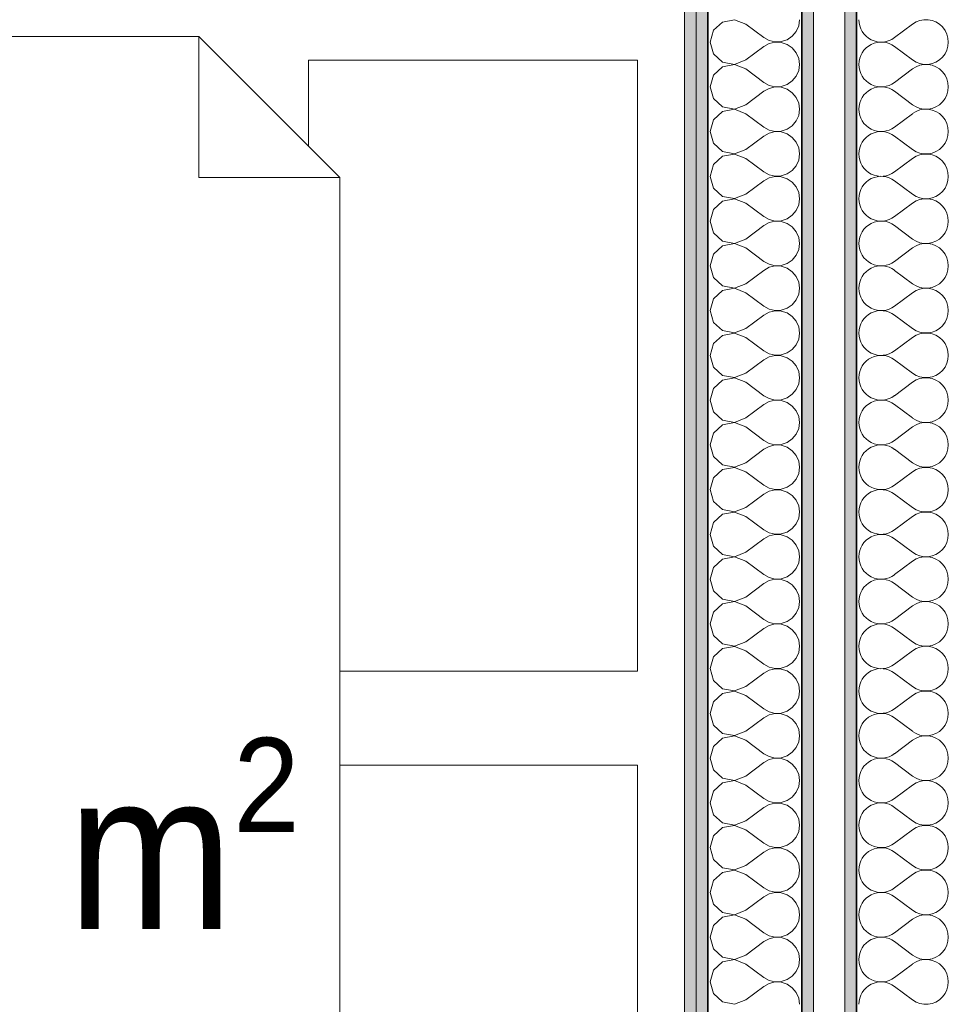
# Model space of a CAD drawing. Header units: metres. Extents: x -7.1 to 26.5, y -14.7 to 18.1.
# Tile 74 of 182: x 15.1 to 16.3, y -2.4 to -1.1. Entities that reach past the tile are written whole.
import ezdxf

# ---------------------------------------------------------------- set-up
doc = ezdxf.new("R2010")
doc.units = ezdxf.units.M
doc.linetypes.add('AUSGEZOGEN', pattern=[0])
for name, color, linetype in [('XR$1$015 Innenwände', 7, 'AUSGEZOGEN'), ('XR$1$015 Innenwände Schichttrennlinien', 7, 'AUSGEZOGEN'), ('XR$1$065 Möbel Einrichtung', 7, 'AUSGEZOGEN'), ('XR$1$080 Raumdefinitionen Kontur', 7, 'AUSGEZOGEN'), ('XR$2$080 Raumdefinitionen Text_1', 7, 'AUSGEZOGEN'), ('XR$3$015 Innenwände Bauteilschraffuren', 7, 'AUSGEZOGEN')]:
    doc.layers.add(name, color=color, linetype=linetype)
doc.styles.add('ARIAL', font='arial.ttf')

# ---------------------------------------------------------------- blocks, each defined once
blk = doc.blocks.new('COMPLEXOBJECT_207')
at = {"layer": 'XR$3$015 Innenwände Bauteilschraffuren', "color": 8, "linetype": 'AUSGEZOGEN', "lineweight": 13, "transparency": 33554687}
for p, q in [((16.2632, -1.1486), (16.2403, -1.1657)), ((16.2632, -1.1943), (16.2403, -1.1771)), ((16.2632, -1.2057), (16.2403, -1.2229)), ((16.2632, -1.2514), (16.2403, -1.2343)), ((16.2632, -1.2629), (16.2403, -1.28)), ((16.2632, -1.3086), (16.2403, -1.2914)), ((16.2632, -1.32), (16.2403, -1.3371)), ((16.2632, -1.3657), (16.2403, -1.3486)), ((16.2632, -1.3771), (16.2403, -1.3943)), ((16.2632, -1.4229), (16.2403, -1.4057)), ((16.2632, -1.4343), (16.2403, -1.4514)), ((16.2632, -1.48), (16.2403, -1.4629)), ((16.2632, -1.4914), (16.2403, -1.5086)), ((16.2632, -1.5371), (16.2403, -1.52)), ((16.2632, -1.5486), (16.2403, -1.5657)), ((16.2632, -1.5943), (16.2403, -1.5771)), ((16.2632, -1.6057), (16.2403, -1.6229)), ((16.2632, -1.6514), (16.2403, -1.6343)), ((16.2632, -1.6629), (16.2403, -1.68)), ((16.2632, -1.7086), (16.2403, -1.6914)), ((16.2632, -1.72), (16.2403, -1.7371)), ((16.2632, -1.7657), (16.2403, -1.7486)), ((16.2632, -1.7771), (16.2403, -1.7943)), ((16.2632, -1.8229), (16.2403, -1.8057)), ((16.2632, -1.8343), (16.2403, -1.8514)), ((16.2632, -1.88), (16.2403, -1.8629)), ((16.2632, -1.8914), (16.2403, -1.9086)), ((16.2632, -1.9371), (16.2403, -1.92)), ((16.2632, -1.9486), (16.2403, -1.9657)), ((16.2632, -1.9943), (16.2403, -1.9771)), ((16.2632, -2.0057), (16.2403, -2.0229)), ((16.2632, -2.0514), (16.2403, -2.0343)), ((16.2632, -2.0629), (16.2403, -2.08)), ((16.2632, -2.1086), (16.2403, -2.0914)), ((16.2632, -2.12), (16.2403, -2.1371)), ((16.2632, -2.1657), (16.2403, -2.1486)), ((16.2632, -2.1771), (16.2403, -2.1943)), ((16.2632, -2.2229), (16.2403, -2.2057)), ((16.2632, -2.2343), (16.2403, -2.2514)), ((16.2632, -2.28), (16.2403, -2.2629)), ((16.2632, -2.2914), (16.2403, -2.3086)), ((16.2632, -2.3371), (16.2403, -2.32)), ((16.2632, -2.3486), (16.2403, -2.3657)), ((16.2632, -2.3943), (16.2403, -2.3771))]:
    blk.add_line(p, q, dxfattribs=at)
for centre, start, end in [((16.2232, -1.1429), 180, 306.8699), ((16.2803, -1.1714), 233.1301, 126.8699), ((16.2232, -1.2), 53.1301, 180), ((16.2232, -1.2), 180, 306.8699), ((16.2803, -1.2286), 233.1301, 126.8699), ((16.2232, -1.2571), 53.1301, 180), ((16.2232, -1.2571), 180, 306.8699), ((16.2803, -1.2857), 233.1301, 126.8699), ((16.2232, -1.3143), 53.1301, 180), ((16.2232, -1.3143), 180, 306.8699), ((16.2803, -1.3429), 233.1301, 126.8699), ((16.2232, -1.3714), 53.1301, 180), ((16.2232, -1.3714), 180, 306.8699), ((16.2803, -1.4), 233.1301, 126.8699), ((16.2232, -1.4286), 53.1301, 180), ((16.2232, -1.4286), 180, 306.8699), ((16.2803, -1.4571), 233.1301, 126.8699), ((16.2232, -1.4857), 53.1301, 180), ((16.2232, -1.4857), 180, 306.8699), ((16.2803, -1.5143), 233.1301, 126.8699), ((16.2232, -1.5429), 53.1301, 180), ((16.2232, -1.5429), 180, 306.8699), ((16.2803, -1.5714), 233.1301, 126.8699), ((16.2232, -1.6), 53.1301, 180), ((16.2232, -1.6), 180, 306.8699), ((16.2803, -1.6286), 233.1301, 126.8699), ((16.2232, -1.6571), 53.1301, 180), ((16.2232, -1.6571), 180, 306.8699), ((16.2803, -1.6857), 233.1301, 126.8699), ((16.2232, -1.7143), 53.1301, 180), ((16.2232, -1.7143), 180, 306.8699), ((16.2803, -1.7429), 233.1301, 126.8699), ((16.2232, -1.7714), 53.1301, 180), ((16.2232, -1.7714), 180, 306.8699), ((16.2803, -1.8), 233.1301, 126.8699), ((16.2232, -1.8286), 53.1301, 180), ((16.2232, -1.8286), 180, 306.8699), ((16.2803, -1.8571), 233.1301, 126.8699), ((16.2232, -1.8857), 53.1301, 180), ((16.2232, -1.8857), 180, 306.8699), ((16.2803, -1.9143), 233.1301, 126.8699), ((16.2232, -1.9429), 53.1301, 180), ((16.2232, -1.9429), 180, 306.8699), ((16.2803, -1.9714), 233.1301, 126.8699), ((16.2232, -2), 53.1301, 180), ((16.2232, -2), 180, 306.8699), ((16.2803, -2.0286), 233.1301, 126.8699), ((16.2232, -2.0571), 53.1301, 180), ((16.2232, -2.0571), 180, 306.8699), ((16.2803, -2.0857), 233.1301, 126.8699), ((16.2232, -2.1143), 53.1301, 180), ((16.2232, -2.1143), 180, 306.8699), ((16.2803, -2.1429), 233.1301, 126.8699), ((16.2232, -2.1714), 53.1301, 180), ((16.2232, -2.1714), 180, 306.8699), ((16.2803, -2.2), 233.1301, 126.8699), ((16.2232, -2.2286), 53.1301, 180), ((16.2232, -2.2286), 180, 306.8699), ((16.2803, -2.2571), 233.1301, 126.8699), ((16.2232, -2.2857), 53.1301, 180), ((16.2232, -2.2857), 180, 306.8699), ((16.2803, -2.3143), 233.1301, 126.8699), ((16.2232, -2.3429), 53.1301, 180), ((16.2232, -2.3429), 180, 306.8699), ((16.2803, -2.3714), 233.1301, 126.8699), ((16.2232, -2.4), 53.1301, 180)]:
    blk.add_arc(centre, 0.0286, start, end, dxfattribs=at)
blk = doc.blocks.new('COMPLEXOBJECT_250')
at = {"layer": 'XR$3$015 Innenwände Bauteilschraffuren', "color": 8, "linetype": 'AUSGEZOGEN', "lineweight": 13, "transparency": 33554687}
for p, q in [((16.0358, -1.143), (16.0204, -1.1459)), ((16.0503, -1.1486), (16.0358, -1.143)), ((16.1178, -1.1507), (16.1189, -1.1429)), ((16.0089, -1.1564), (16.0046, -1.1714)), ((16.0204, -1.1459), (16.0089, -1.1564)), ((16.0503, -1.1486), (16.0732, -1.1657)), ((16.1146, -1.1579), (16.1178, -1.1507)), ((16.0732, -1.1657), (16.0801, -1.1695)), ((16.0956, -1.1709), (16.1031, -1.1684)), ((16.1031, -1.1684), (16.1096, -1.1639)), ((16.1096, -1.1639), (16.1146, -1.1579)), ((16.0046, -1.1714), (16.0089, -1.1864)), ((16.0503, -1.1943), (16.0732, -1.1771)), ((16.0801, -1.1733), (16.0732, -1.1771)), ((16.0801, -1.1695), (16.0878, -1.1713)), ((16.0878, -1.1715), (16.0801, -1.1733)), ((16.0878, -1.1713), (16.0956, -1.1709)), ((16.0956, -1.1719), (16.0878, -1.1715)), ((16.1031, -1.1744), (16.0956, -1.1719)), ((16.1096, -1.1789), (16.1031, -1.1744)), ((16.1146, -1.185), (16.1096, -1.1789)), ((16.0089, -1.1864), (16.0204, -1.197)), ((16.1178, -1.1922), (16.1146, -1.185)), ((16.1189, -1.2), (16.1178, -1.1922)), ((16.0204, -1.203), (16.0089, -1.2136)), ((16.0204, -1.197), (16.0358, -1.1999)), ((16.0358, -1.2001), (16.0204, -1.203)), ((16.0358, -1.1999), (16.0503, -1.1943)), ((16.0503, -1.2057), (16.0358, -1.2001)), ((16.0503, -1.2057), (16.0732, -1.2229)), ((16.1178, -1.2078), (16.1189, -1.2)), ((16.0089, -1.2136), (16.0046, -1.2286)), ((16.1096, -1.2211), (16.1146, -1.215)), ((16.1146, -1.215), (16.1178, -1.2078)), ((16.0046, -1.2286), (16.0089, -1.2436)), ((16.0732, -1.2229), (16.0801, -1.2267)), ((16.0801, -1.2305), (16.0732, -1.2343)), ((16.0801, -1.2267), (16.0878, -1.2285)), ((16.0878, -1.2287), (16.0801, -1.2305)), ((16.0878, -1.2285), (16.0956, -1.2281)), ((16.0956, -1.2291), (16.0878, -1.2287)), ((16.0956, -1.2281), (16.1031, -1.2256)), ((16.1031, -1.2316), (16.0956, -1.2291)), ((16.1031, -1.2256), (16.1096, -1.2211)), ((16.1096, -1.2361), (16.1031, -1.2316)), ((16.0089, -1.2436), (16.0204, -1.2541)), ((16.0503, -1.2514), (16.0732, -1.2343)), ((16.1146, -1.2421), (16.1096, -1.2361)), ((16.1178, -1.2493), (16.1146, -1.2421)), ((16.0204, -1.2541), (16.0358, -1.257)), ((16.0358, -1.257), (16.0503, -1.2514)), ((16.1189, -1.2571), (16.1178, -1.2493)), ((16.0204, -1.2602), (16.0089, -1.2707)), ((16.0358, -1.2573), (16.0204, -1.2602)), ((16.0503, -1.2629), (16.0358, -1.2573)), ((16.0503, -1.2629), (16.0732, -1.28)), ((16.1146, -1.2722), (16.1178, -1.265)), ((16.1178, -1.265), (16.1189, -1.2571)), ((16.0089, -1.2707), (16.0046, -1.2857)), ((16.0732, -1.28), (16.0801, -1.2838)), ((16.1031, -1.2827), (16.1096, -1.2782)), ((16.1096, -1.2782), (16.1146, -1.2722)), ((16.0046, -1.2857), (16.0089, -1.3007)), ((16.0503, -1.3086), (16.0732, -1.2914)), ((16.0801, -1.2876), (16.0732, -1.2914)), ((16.0801, -1.2838), (16.0878, -1.2856)), ((16.0878, -1.2858), (16.0801, -1.2876)), ((16.0878, -1.2856), (16.0956, -1.2852)), ((16.0956, -1.2862), (16.0878, -1.2858)), ((16.0956, -1.2852), (16.1031, -1.2827)), ((16.1031, -1.2887), (16.0956, -1.2862)), ((16.1096, -1.2932), (16.1031, -1.2887)), ((16.1146, -1.2993), (16.1096, -1.2932)), ((16.0089, -1.3007), (16.0204, -1.3113)), ((16.1178, -1.3065), (16.1146, -1.2993)), ((16.1189, -1.3143), (16.1178, -1.3065)), ((16.0204, -1.3173), (16.0089, -1.3278)), ((16.0204, -1.3113), (16.0358, -1.3142)), ((16.0358, -1.3144), (16.0204, -1.3173)), ((16.0358, -1.3142), (16.0503, -1.3086)), ((16.0503, -1.32), (16.0358, -1.3144)), ((16.1178, -1.3221), (16.1189, -1.3143)), ((16.0089, -1.3278), (16.0046, -1.3429)), ((16.0503, -1.32), (16.0732, -1.3371)), ((16.1096, -1.3354), (16.1146, -1.3293)), ((16.1146, -1.3293), (16.1178, -1.3221)), ((16.0046, -1.3429), (16.0089, -1.3579)), ((16.0732, -1.3371), (16.0801, -1.341)), ((16.0801, -1.3448), (16.0732, -1.3486)), ((16.0801, -1.341), (16.0878, -1.3427)), ((16.0878, -1.343), (16.0801, -1.3448)), ((16.0878, -1.3427), (16.0956, -1.3424)), ((16.0956, -1.3434), (16.0878, -1.343)), ((16.0956, -1.3424), (16.1031, -1.3398)), ((16.1031, -1.3459), (16.0956, -1.3434)), ((16.1031, -1.3398), (16.1096, -1.3354)), ((16.0503, -1.3657), (16.0732, -1.3486)), ((16.1096, -1.3503), (16.1031, -1.3459)), ((16.1146, -1.3564), (16.1096, -1.3503)), ((16.1178, -1.3636), (16.1146, -1.3564)), ((16.0089, -1.3579), (16.0204, -1.3684)), ((16.0204, -1.3684), (16.0358, -1.3713)), ((16.0358, -1.3713), (16.0503, -1.3657)), ((16.1189, -1.3714), (16.1178, -1.3636)), ((16.0204, -1.3744), (16.0089, -1.385)), ((16.0358, -1.3715), (16.0204, -1.3744)), ((16.0503, -1.3771), (16.0358, -1.3715)), ((16.0503, -1.3771), (16.0732, -1.3943)), ((16.1146, -1.3864), (16.1178, -1.3792)), ((16.1178, -1.3792), (16.1189, -1.3714)), ((16.0089, -1.385), (16.0046, -1.4)), ((16.0732, -1.3943), (16.0801, -1.3981)), ((16.1031, -1.397), (16.1096, -1.3925)), ((16.1096, -1.3925), (16.1146, -1.3864)), ((16.0046, -1.4), (16.0089, -1.415)), ((16.0503, -1.4229), (16.0732, -1.4057)), ((16.0801, -1.4019), (16.0732, -1.4057)), ((16.0801, -1.3981), (16.0878, -1.3999)), ((16.0878, -1.4001), (16.0801, -1.4019)), ((16.0878, -1.3999), (16.0956, -1.3995)), ((16.0956, -1.4005), (16.0878, -1.4001)), ((16.0956, -1.3995), (16.1031, -1.397)), ((16.1031, -1.403), (16.0956, -1.4005)), ((16.1096, -1.4075), (16.1031, -1.403)), ((16.1146, -1.4136), (16.1096, -1.4075)), ((16.0089, -1.415), (16.0204, -1.4256)), ((16.1178, -1.4208), (16.1146, -1.4136)), ((16.0204, -1.4316), (16.0089, -1.4421)), ((16.0204, -1.4256), (16.0358, -1.4285)), ((16.0358, -1.4287), (16.0204, -1.4316)), ((16.0358, -1.4285), (16.0503, -1.4229)), ((16.0503, -1.4343), (16.0358, -1.4287)), ((16.1189, -1.4286), (16.1178, -1.4208)), ((16.1178, -1.4364), (16.1189, -1.4286)), ((16.0089, -1.4421), (16.0046, -1.4571)), ((16.0503, -1.4343), (16.0732, -1.4514)), ((16.1096, -1.4497), (16.1146, -1.4436)), ((16.1146, -1.4436), (16.1178, -1.4364)), ((16.0046, -1.4571), (16.0089, -1.4722)), ((16.0732, -1.4514), (16.0801, -1.4552)), ((16.0801, -1.4552), (16.0878, -1.457)), ((16.0878, -1.4573), (16.0801, -1.459)), ((16.0878, -1.457), (16.0956, -1.4566)), ((16.0956, -1.4576), (16.0878, -1.4573)), ((16.0956, -1.4566), (16.1031, -1.4541)), ((16.1031, -1.4602), (16.0956, -1.4576)), ((16.1031, -1.4541), (16.1096, -1.4497)), ((16.0503, -1.48), (16.0732, -1.4629)), ((16.0801, -1.459), (16.0732, -1.4629)), ((16.1096, -1.4646), (16.1031, -1.4602)), ((16.1146, -1.4707), (16.1096, -1.4646)), ((16.1178, -1.4779), (16.1146, -1.4707)), ((16.0089, -1.4722), (16.0204, -1.4827)), ((16.0204, -1.4827), (16.0358, -1.4856)), ((16.0358, -1.4856), (16.0503, -1.48)), ((16.1189, -1.4857), (16.1178, -1.4779)), ((16.0204, -1.4887), (16.0089, -1.4993)), ((16.0358, -1.4858), (16.0204, -1.4887)), ((16.0503, -1.4914), (16.0358, -1.4858)), ((16.0503, -1.4914), (16.0732, -1.5086)), ((16.1146, -1.5007), (16.1178, -1.4935)), ((16.1178, -1.4935), (16.1189, -1.4857)), ((16.0089, -1.4993), (16.0046, -1.5143)), ((16.1031, -1.5113), (16.1096, -1.5068)), ((16.1096, -1.5068), (16.1146, -1.5007)), ((16.0046, -1.5143), (16.0089, -1.5293)), ((16.0503, -1.5371), (16.0732, -1.52)), ((16.0732, -1.5086), (16.0801, -1.5124)), ((16.0801, -1.5162), (16.0732, -1.52)), ((16.0801, -1.5124), (16.0878, -1.5142)), ((16.0878, -1.5144), (16.0801, -1.5162)), ((16.0878, -1.5142), (16.0956, -1.5138)), ((16.0956, -1.5148), (16.0878, -1.5144)), ((16.0956, -1.5138), (16.1031, -1.5113)), ((16.1031, -1.5173), (16.0956, -1.5148)), ((16.1096, -1.5218), (16.1031, -1.5173)), ((16.0089, -1.5293), (16.0204, -1.5398)), ((16.1146, -1.5278), (16.1096, -1.5218)), ((16.1178, -1.535), (16.1146, -1.5278)), ((16.0204, -1.5459), (16.0089, -1.5564)), ((16.0204, -1.5398), (16.0358, -1.5427)), ((16.0358, -1.543), (16.0204, -1.5459)), ((16.0358, -1.5427), (16.0503, -1.5371)), ((16.0503, -1.5486), (16.0358, -1.543)), ((16.1189, -1.5429), (16.1178, -1.535)), ((16.1178, -1.5507), (16.1189, -1.5429)), ((16.0089, -1.5564), (16.0046, -1.5714)), ((16.0503, -1.5486), (16.0732, -1.5657)), ((16.1096, -1.5639), (16.1146, -1.5579)), ((16.1146, -1.5579), (16.1178, -1.5507)), ((16.0732, -1.5657), (16.0801, -1.5695)), ((16.0801, -1.5695), (16.0878, -1.5713)), ((16.0878, -1.5713), (16.0956, -1.5709)), ((16.0956, -1.5709), (16.1031, -1.5684)), ((16.1031, -1.5684), (16.1096, -1.5639)), ((16.0046, -1.5714), (16.0089, -1.5864)), ((16.0503, -1.5943), (16.0732, -1.5771)), ((16.0801, -1.5733), (16.0732, -1.5771)), ((16.0878, -1.5715), (16.0801, -1.5733)), ((16.0956, -1.5719), (16.0878, -1.5715)), ((16.1031, -1.5744), (16.0956, -1.5719)), ((16.1096, -1.5789), (16.1031, -1.5744)), ((16.1146, -1.585), (16.1096, -1.5789)), ((16.0089, -1.5864), (16.0204, -1.597)), ((16.0358, -1.5999), (16.0503, -1.5943)), ((16.1178, -1.5922), (16.1146, -1.585)), ((16.1189, -1.6), (16.1178, -1.5922)), ((16.0204, -1.603), (16.0089, -1.6136)), ((16.0204, -1.597), (16.0358, -1.5999)), ((16.0358, -1.6001), (16.0204, -1.603)), ((16.0503, -1.6057), (16.0358, -1.6001)), ((16.0503, -1.6057), (16.0732, -1.6229)), ((16.1146, -1.615), (16.1178, -1.6078)), ((16.1178, -1.6078), (16.1189, -1.6)), ((16.0089, -1.6136), (16.0046, -1.6286)), ((16.1031, -1.6256), (16.1096, -1.6211)), ((16.1096, -1.6211), (16.1146, -1.615)), ((16.0046, -1.6286), (16.0089, -1.6436)), ((16.0732, -1.6229), (16.0801, -1.6267)), ((16.0801, -1.6305), (16.0732, -1.6343)), ((16.0801, -1.6267), (16.0878, -1.6285)), ((16.0878, -1.6287), (16.0801, -1.6305)), ((16.0878, -1.6285), (16.0956, -1.6281)), ((16.0956, -1.6291), (16.0878, -1.6287)), ((16.0956, -1.6281), (16.1031, -1.6256)), ((16.1031, -1.6316), (16.0956, -1.6291)), ((16.1096, -1.6361), (16.1031, -1.6316)), ((16.0089, -1.6436), (16.0204, -1.6541)), ((16.0503, -1.6514), (16.0732, -1.6343)), ((16.1146, -1.6421), (16.1096, -1.6361)), ((16.1178, -1.6493), (16.1146, -1.6421)), ((16.0204, -1.6541), (16.0358, -1.657)), ((16.0358, -1.6573), (16.0204, -1.6602)), ((16.0358, -1.657), (16.0503, -1.6514)), ((16.0503, -1.6629), (16.0358, -1.6573)), ((16.1189, -1.6571), (16.1178, -1.6493)), ((16.1178, -1.665), (16.1189, -1.6571)), ((16.0089, -1.6707), (16.0046, -1.6857)), ((16.0204, -1.6602), (16.0089, -1.6707)), ((16.0503, -1.6629), (16.0732, -1.68)), ((16.1146, -1.6722), (16.1178, -1.665)), ((16.0732, -1.68), (16.0801, -1.6838)), ((16.0801, -1.6838), (16.0878, -1.6856)), ((16.0956, -1.6852), (16.1031, -1.6827)), ((16.1031, -1.6827), (16.1096, -1.6782)), ((16.1096, -1.6782), (16.1146, -1.6722)), ((16.0046, -1.6857), (16.0089, -1.7007)), ((16.0503, -1.7086), (16.0732, -1.6914)), ((16.0801, -1.6876), (16.0732, -1.6914)), ((16.0878, -1.6858), (16.0801, -1.6876)), ((16.0878, -1.6856), (16.0956, -1.6852)), ((16.0956, -1.6862), (16.0878, -1.6858)), ((16.1031, -1.6887), (16.0956, -1.6862)), ((16.1096, -1.6932), (16.1031, -1.6887)), ((16.1146, -1.6993), (16.1096, -1.6932)), ((16.0089, -1.7007), (16.0204, -1.7113)), ((16.0358, -1.7142), (16.0503, -1.7086)), ((16.1178, -1.7065), (16.1146, -1.6993)), ((16.1189, -1.7143), (16.1178, -1.7065)), ((16.0204, -1.7173), (16.0089, -1.7278)), ((16.0204, -1.7113), (16.0358, -1.7142)), ((16.0358, -1.7144), (16.0204, -1.7173)), ((16.0503, -1.72), (16.0358, -1.7144)), ((16.0503, -1.72), (16.0732, -1.7371)), ((16.1146, -1.7293), (16.1178, -1.7221)), ((16.1178, -1.7221), (16.1189, -1.7143)), ((16.0089, -1.7278), (16.0046, -1.7429)), ((16.1096, -1.7354), (16.1146, -1.7293)), ((16.0046, -1.7429), (16.0089, -1.7579)), ((16.0732, -1.7371), (16.0801, -1.741)), ((16.0801, -1.7448), (16.0732, -1.7486)), ((16.0801, -1.741), (16.0878, -1.7427)), ((16.0878, -1.743), (16.0801, -1.7448)), ((16.0878, -1.7427), (16.0956, -1.7424)), ((16.0956, -1.7434), (16.0878, -1.743)), ((16.0956, -1.7424), (16.1031, -1.7398)), ((16.1031, -1.7459), (16.0956, -1.7434)), ((16.1031, -1.7398), (16.1096, -1.7354)), ((16.1096, -1.7503), (16.1031, -1.7459)), ((16.0089, -1.7579), (16.0204, -1.7684)), ((16.0503, -1.7657), (16.0732, -1.7486)), ((16.1146, -1.7564), (16.1096, -1.7503)), ((16.1178, -1.7636), (16.1146, -1.7564)), ((16.0204, -1.7684), (16.0358, -1.7713)), ((16.0358, -1.7715), (16.0204, -1.7744)), ((16.0358, -1.7713), (16.0503, -1.7657)), ((16.0503, -1.7771), (16.0358, -1.7715)), ((16.1189, -1.7714), (16.1178, -1.7636)), ((16.1178, -1.7792), (16.1189, -1.7714)), ((16.0089, -1.785), (16.0046, -1.8)), ((16.0204, -1.7744), (16.0089, -1.785)), ((16.0503, -1.7771), (16.0732, -1.7943)), ((16.1146, -1.7864), (16.1178, -1.7792)), ((16.0732, -1.7943), (16.0801, -1.7981)), ((16.0956, -1.7995), (16.1031, -1.797)), ((16.1031, -1.797), (16.1096, -1.7925)), ((16.1096, -1.7925), (16.1146, -1.7864)), ((16.0046, -1.8), (16.0089, -1.815)), ((16.0503, -1.8229), (16.0732, -1.8057)), ((16.0801, -1.8019), (16.0732, -1.8057)), ((16.0801, -1.7981), (16.0878, -1.7999)), ((16.0878, -1.8001), (16.0801, -1.8019)), ((16.0878, -1.7999), (16.0956, -1.7995)), ((16.0956, -1.8005), (16.0878, -1.8001)), ((16.1031, -1.803), (16.0956, -1.8005)), ((16.1096, -1.8075), (16.1031, -1.803)), ((16.1146, -1.8136), (16.1096, -1.8075)), ((16.0089, -1.815), (16.0204, -1.8256)), ((16.1178, -1.8208), (16.1146, -1.8136)), ((16.1189, -1.8286), (16.1178, -1.8208)), ((16.0204, -1.8316), (16.0089, -1.8421)), ((16.0204, -1.8256), (16.0358, -1.8285)), ((16.0358, -1.8287), (16.0204, -1.8316)), ((16.0358, -1.8285), (16.0503, -1.8229)), ((16.0503, -1.8343), (16.0358, -1.8287)), ((16.0503, -1.8343), (16.0732, -1.8514)), ((16.1178, -1.8364), (16.1189, -1.8286)), ((16.0089, -1.8421), (16.0046, -1.8571)), ((16.1096, -1.8497), (16.1146, -1.8436)), ((16.1146, -1.8436), (16.1178, -1.8364)), ((16.0046, -1.8571), (16.0089, -1.8722)), ((16.0732, -1.8514), (16.0801, -1.8552)), ((16.0801, -1.859), (16.0732, -1.8629)), ((16.0801, -1.8552), (16.0878, -1.857)), ((16.0878, -1.8573), (16.0801, -1.859)), ((16.0878, -1.857), (16.0956, -1.8566)), ((16.0956, -1.8576), (16.0878, -1.8573)), ((16.0956, -1.8566), (16.1031, -1.8541)), ((16.1031, -1.8602), (16.0956, -1.8576)), ((16.1031, -1.8541), (16.1096, -1.8497)), ((16.1096, -1.8646), (16.1031, -1.8602)), ((16.0089, -1.8722), (16.0204, -1.8827)), ((16.0503, -1.88), (16.0732, -1.8629)), ((16.1146, -1.8707), (16.1096, -1.8646)), ((16.1178, -1.8779), (16.1146, -1.8707)), ((16.0204, -1.8827), (16.0358, -1.8856)), ((16.0358, -1.8856), (16.0503, -1.88)), ((16.1189, -1.8857), (16.1178, -1.8779)), ((16.0204, -1.8887), (16.0089, -1.8993)), ((16.0358, -1.8858), (16.0204, -1.8887)), ((16.0503, -1.8914), (16.0358, -1.8858)), ((16.0503, -1.8914), (16.0732, -1.9086)), ((16.1146, -1.9007), (16.1178, -1.8935)), ((16.1178, -1.8935), (16.1189, -1.8857)), ((16.0089, -1.8993), (16.0046, -1.9143)), ((16.0732, -1.9086), (16.0801, -1.9124)), ((16.1031, -1.9113), (16.1096, -1.9068)), ((16.1096, -1.9068), (16.1146, -1.9007)), ((16.0046, -1.9143), (16.0089, -1.9293)), ((16.0503, -1.9371), (16.0732, -1.92)), ((16.0801, -1.9162), (16.0732, -1.92)), ((16.0801, -1.9124), (16.0878, -1.9142)), ((16.0878, -1.9144), (16.0801, -1.9162)), ((16.0878, -1.9142), (16.0956, -1.9138)), ((16.0956, -1.9148), (16.0878, -1.9144)), ((16.0956, -1.9138), (16.1031, -1.9113)), ((16.1031, -1.9173), (16.0956, -1.9148)), ((16.1096, -1.9218), (16.1031, -1.9173)), ((16.1146, -1.9278), (16.1096, -1.9218)), ((16.0089, -1.9293), (16.0204, -1.9398)), ((16.1178, -1.935), (16.1146, -1.9278)), ((16.1189, -1.9429), (16.1178, -1.935)), ((16.0204, -1.9459), (16.0089, -1.9564)), ((16.0204, -1.9398), (16.0358, -1.9427)), ((16.0358, -1.943), (16.0204, -1.9459)), ((16.0358, -1.9427), (16.0503, -1.9371)), ((16.0503, -1.9486), (16.0358, -1.943)), ((16.1178, -1.9507), (16.1189, -1.9429)), ((16.0089, -1.9564), (16.0046, -1.9714)), ((16.0503, -1.9486), (16.0732, -1.9657)), ((16.1096, -1.9639), (16.1146, -1.9579)), ((16.1146, -1.9579), (16.1178, -1.9507)), ((16.0046, -1.9714), (16.0089, -1.9864)), ((16.0732, -1.9657), (16.0801, -1.9695)), ((16.0801, -1.9733), (16.0732, -1.9771)), ((16.0801, -1.9695), (16.0878, -1.9713)), ((16.0878, -1.9715), (16.0801, -1.9733)), ((16.0878, -1.9713), (16.0956, -1.9709)), ((16.0956, -1.9719), (16.0878, -1.9715)), ((16.0956, -1.9709), (16.1031, -1.9684)), ((16.1031, -1.9744), (16.0956, -1.9719)), ((16.1031, -1.9684), (16.1096, -1.9639)), ((16.0503, -1.9943), (16.0732, -1.9771)), ((16.1096, -1.9789), (16.1031, -1.9744)), ((16.1146, -1.985), (16.1096, -1.9789)), ((16.1178, -1.9922), (16.1146, -1.985)), ((16.0089, -1.9864), (16.0204, -1.997)), ((16.0204, -1.997), (16.0358, -1.9999)), ((16.0358, -1.9999), (16.0503, -1.9943)), ((16.1189, -2), (16.1178, -1.9922)), ((16.0204, -2.003), (16.0089, -2.0136)), ((16.0358, -2.0001), (16.0204, -2.003)), ((16.0503, -2.0057), (16.0358, -2.0001)), ((16.0503, -2.0057), (16.0732, -2.0229)), ((16.1146, -2.015), (16.1178, -2.0078)), ((16.1178, -2.0078), (16.1189, -2)), ((16.0089, -2.0136), (16.0046, -2.0286)), ((16.0732, -2.0229), (16.0801, -2.0267)), ((16.1031, -2.0256), (16.1096, -2.0211)), ((16.1096, -2.0211), (16.1146, -2.015)), ((16.0046, -2.0286), (16.0089, -2.0436)), ((16.0503, -2.0514), (16.0732, -2.0343)), ((16.0801, -2.0305), (16.0732, -2.0343)), ((16.0801, -2.0267), (16.0878, -2.0285)), ((16.0878, -2.0287), (16.0801, -2.0305)), ((16.0878, -2.0285), (16.0956, -2.0281)), ((16.0956, -2.0291), (16.0878, -2.0287)), ((16.0956, -2.0281), (16.1031, -2.0256)), ((16.1031, -2.0316), (16.0956, -2.0291)), ((16.1096, -2.0361), (16.1031, -2.0316)), ((16.1146, -2.0421), (16.1096, -2.0361)), ((16.0089, -2.0436), (16.0204, -2.0541)), ((16.1178, -2.0493), (16.1146, -2.0421)), ((16.0204, -2.0602), (16.0089, -2.0707)), ((16.0204, -2.0541), (16.0358, -2.057)), ((16.0358, -2.0573), (16.0204, -2.0602)), ((16.0358, -2.057), (16.0503, -2.0514)), ((16.0503, -2.0629), (16.0358, -2.0573)), ((16.1189, -2.0571), (16.1178, -2.0493)), ((16.1178, -2.065), (16.1189, -2.0571)), ((16.0089, -2.0707), (16.0046, -2.0857)), ((16.0503, -2.0629), (16.0732, -2.08)), ((16.1096, -2.0782), (16.1146, -2.0722)), ((16.1146, -2.0722), (16.1178, -2.065)), ((16.0046, -2.0857), (16.0089, -2.1007)), ((16.0732, -2.08), (16.0801, -2.0838)), ((16.0801, -2.0838), (16.0878, -2.0856)), ((16.0878, -2.0858), (16.0801, -2.0876)), ((16.0878, -2.0856), (16.0956, -2.0852)), ((16.0956, -2.0862), (16.0878, -2.0858)), ((16.0956, -2.0852), (16.1031, -2.0827)), ((16.1031, -2.0887), (16.0956, -2.0862)), ((16.1031, -2.0827), (16.1096, -2.0782)), ((16.0503, -2.1086), (16.0732, -2.0914)), ((16.0801, -2.0876), (16.0732, -2.0914)), ((16.1096, -2.0932), (16.1031, -2.0887)), ((16.1146, -2.0993), (16.1096, -2.0932)), ((16.1178, -2.1065), (16.1146, -2.0993)), ((16.0089, -2.1007), (16.0204, -2.1113)), ((16.0204, -2.1113), (16.0358, -2.1142)), ((16.0358, -2.1142), (16.0503, -2.1086)), ((16.1189, -2.1143), (16.1178, -2.1065)), ((16.0204, -2.1173), (16.0089, -2.1278)), ((16.0358, -2.1144), (16.0204, -2.1173)), ((16.0503, -2.12), (16.0358, -2.1144)), ((16.0503, -2.12), (16.0732, -2.1371)), ((16.1146, -2.1293), (16.1178, -2.1221)), ((16.1178, -2.1221), (16.1189, -2.1143)), ((16.0089, -2.1278), (16.0046, -2.1429)), ((16.1031, -2.1398), (16.1096, -2.1354)), ((16.1096, -2.1354), (16.1146, -2.1293)), ((16.0046, -2.1429), (16.0089, -2.1579)), ((16.0503, -2.1657), (16.0732, -2.1486)), ((16.0732, -2.1371), (16.0801, -2.141)), ((16.0801, -2.1448), (16.0732, -2.1486)), ((16.0801, -2.141), (16.0878, -2.1427)), ((16.0878, -2.143), (16.0801, -2.1448)), ((16.0878, -2.1427), (16.0956, -2.1424)), ((16.0956, -2.1434), (16.0878, -2.143)), ((16.0956, -2.1424), (16.1031, -2.1398)), ((16.1031, -2.1459), (16.0956, -2.1434)), ((16.1096, -2.1503), (16.1031, -2.1459)), ((16.0089, -2.1579), (16.0204, -2.1684)), ((16.1146, -2.1564), (16.1096, -2.1503)), ((16.1178, -2.1636), (16.1146, -2.1564)), ((16.0204, -2.1744), (16.0089, -2.185)), ((16.0204, -2.1684), (16.0358, -2.1713)), ((16.0358, -2.1715), (16.0204, -2.1744)), ((16.0358, -2.1713), (16.0503, -2.1657)), ((16.0503, -2.1771), (16.0358, -2.1715)), ((16.1189, -2.1714), (16.1178, -2.1636)), ((16.1178, -2.1792), (16.1189, -2.1714)), ((16.0089, -2.185), (16.0046, -2.2)), ((16.0503, -2.1771), (16.0732, -2.1943)), ((16.1096, -2.1925), (16.1146, -2.1864)), ((16.1146, -2.1864), (16.1178, -2.1792)), ((16.0732, -2.1943), (16.0801, -2.1981)), ((16.0801, -2.1981), (16.0878, -2.1999)), ((16.0878, -2.1999), (16.0956, -2.1995)), ((16.0956, -2.1995), (16.1031, -2.197)), ((16.1031, -2.197), (16.1096, -2.1925)), ((16.0046, -2.2), (16.0089, -2.215)), ((16.0503, -2.2229), (16.0732, -2.2057)), ((16.0801, -2.2019), (16.0732, -2.2057)), ((16.0878, -2.2001), (16.0801, -2.2019)), ((16.0956, -2.2005), (16.0878, -2.2001)), ((16.1031, -2.203), (16.0956, -2.2005)), ((16.1096, -2.2075), (16.1031, -2.203)), ((16.1146, -2.2136), (16.1096, -2.2075)), ((16.0089, -2.215), (16.0204, -2.2256)), ((16.0358, -2.2285), (16.0503, -2.2229)), ((16.1178, -2.2208), (16.1146, -2.2136)), ((16.1189, -2.2286), (16.1178, -2.2208)), ((16.0204, -2.2316), (16.0089, -2.2421)), ((16.0204, -2.2256), (16.0358, -2.2285)), ((16.0358, -2.2287), (16.0204, -2.2316)), ((16.0503, -2.2343), (16.0358, -2.2287)), ((16.0503, -2.2343), (16.0732, -2.2514)), ((16.1146, -2.2436), (16.1178, -2.2364)), ((16.1178, -2.2364), (16.1189, -2.2286)), ((16.0089, -2.2421), (16.0046, -2.2571)), ((16.1031, -2.2541), (16.1096, -2.2497)), ((16.1096, -2.2497), (16.1146, -2.2436)), ((16.0046, -2.2571), (16.0089, -2.2722)), ((16.0732, -2.2514), (16.0801, -2.2552)), ((16.0801, -2.259), (16.0732, -2.2629)), ((16.0801, -2.2552), (16.0878, -2.257)), ((16.0878, -2.2573), (16.0801, -2.259)), ((16.0878, -2.257), (16.0956, -2.2566)), ((16.0956, -2.2576), (16.0878, -2.2573)), ((16.0956, -2.2566), (16.1031, -2.2541)), ((16.1031, -2.2602), (16.0956, -2.2576)), ((16.1096, -2.2646), (16.1031, -2.2602)), ((16.0089, -2.2722), (16.0204, -2.2827)), ((16.0503, -2.28), (16.0732, -2.2629)), ((16.1146, -2.2707), (16.1096, -2.2646)), ((16.1178, -2.2779), (16.1146, -2.2707)), ((16.0204, -2.2827), (16.0358, -2.2856)), ((16.0358, -2.2858), (16.0204, -2.2887)), ((16.0358, -2.2856), (16.0503, -2.28)), ((16.0503, -2.2914), (16.0358, -2.2858)), ((16.1189, -2.2857), (16.1178, -2.2779)), ((16.1178, -2.2935), (16.1189, -2.2857)), ((16.0089, -2.2993), (16.0046, -2.3143)), ((16.0204, -2.2887), (16.0089, -2.2993)), ((16.0503, -2.2914), (16.0732, -2.3086)), ((16.1146, -2.3007), (16.1178, -2.2935)), ((16.0732, -2.3086), (16.0801, -2.3124)), ((16.0801, -2.3124), (16.0878, -2.3142)), ((16.0956, -2.3138), (16.1031, -2.3113)), ((16.1031, -2.3113), (16.1096, -2.3068)), ((16.1096, -2.3068), (16.1146, -2.3007)), ((16.0046, -2.3143), (16.0089, -2.3293)), ((16.0503, -2.3371), (16.0732, -2.32)), ((16.0801, -2.3162), (16.0732, -2.32)), ((16.0878, -2.3144), (16.0801, -2.3162)), ((16.0878, -2.3142), (16.0956, -2.3138)), ((16.0956, -2.3148), (16.0878, -2.3144)), ((16.1031, -2.3173), (16.0956, -2.3148)), ((16.1096, -2.3218), (16.1031, -2.3173)), ((16.1146, -2.3278), (16.1096, -2.3218)), ((16.0089, -2.3293), (16.0204, -2.3398)), ((16.0358, -2.3427), (16.0503, -2.3371)), ((16.1178, -2.335), (16.1146, -2.3278)), ((16.1189, -2.3429), (16.1178, -2.335)), ((16.0204, -2.3459), (16.0089, -2.3564)), ((16.0204, -2.3398), (16.0358, -2.3427)), ((16.0358, -2.343), (16.0204, -2.3459)), ((16.0503, -2.3486), (16.0358, -2.343)), ((16.0503, -2.3486), (16.0732, -2.3657)), ((16.1146, -2.3579), (16.1178, -2.3507)), ((16.1178, -2.3507), (16.1189, -2.3429)), ((16.0089, -2.3564), (16.0046, -2.3714)), ((16.1096, -2.3639), (16.1146, -2.3579)), ((16.0046, -2.3714), (16.0089, -2.3864)), ((16.0732, -2.3657), (16.0801, -2.3695)), ((16.0801, -2.3733), (16.0732, -2.3771)), ((16.0801, -2.3695), (16.0878, -2.3713)), ((16.0878, -2.3715), (16.0801, -2.3733)), ((16.0878, -2.3713), (16.0956, -2.3709)), ((16.0956, -2.3719), (16.0878, -2.3715)), ((16.0956, -2.3709), (16.1031, -2.3684)), ((16.1031, -2.3744), (16.0956, -2.3719)), ((16.1031, -2.3684), (16.1096, -2.3639)), ((16.1096, -2.3789), (16.1031, -2.3744)), ((16.0089, -2.3864), (16.0204, -2.397)), ((16.0503, -2.3943), (16.0732, -2.3771)), ((16.1146, -2.385), (16.1096, -2.3789)), ((16.1178, -2.3922), (16.1146, -2.385)), ((16.0204, -2.397), (16.0358, -2.3999)), ((16.0358, -2.3999), (16.0503, -2.3943)), ((16.1189, -2.4), (16.1178, -2.3922))]:
    blk.add_line(p, q, dxfattribs=at)

msp = doc.modelspace()

# ---------------------------------------------------------------- hatches: boundary and pattern name
at = {"layer": 'XR$3$015 Innenwände Bauteilschraffuren', "linetype": 'AUSGEZOGEN', "lineweight": 13, "true_color": 0x202020, "transparency": 33554687}
for points in [[(16.1768, 6.0735), (16.1768, -3.6465), (16.1918, -3.6465), (16.1918, 6.0735)], [(16.1218, 6.0385), (16.1218, -3.6465), (16.1368, -3.6465), (16.1368, 6.0385)], [(15.9868, 5.9035), (15.9868, -3.6465), (16.0018, -3.6465), (16.0018, 5.9035)], [(15.9718, 5.8885), (15.9718, -3.6465), (15.9868, -3.6465), (15.9868, 5.8885)]]:
    msp.add_hatch(color=250, dxfattribs=at).paths.add_polyline_path(points)

# ---------------------------------------------------------------- linework, layer by layer
at = {"layer": 'XR$1$015 Innenwände', "color": 7, "linetype": 'AUSGEZOGEN', "lineweight": 18, "transparency": 33554687}
for p, q in [((16.1768, 6.0735), (16.1768, -3.6465)), ((16.1368, -3.6465), (16.1368, 6.0385)), ((15.9718, 5.8885), (15.9718, -3.6465))]:
    msp.add_line(p, q, dxfattribs=at)
at = {"layer": 'XR$1$015 Innenwände Schichttrennlinien', "color": 7, "linetype": 'AUSGEZOGEN', "lineweight": 35, "transparency": 33554687}
for p, q in [((16.1918, -3.6465), (16.1918, 6.0735)), ((16.1218, 5.9185), (16.1218, -3.6465)), ((16.0018, 5.9035), (16.0018, -3.6465))]:
    msp.add_line(p, q, dxfattribs=at)
at = {"layer": 'XR$1$015 Innenwände Schichttrennlinien', "color": 7, "linetype": 'AUSGEZOGEN', "lineweight": 18, "transparency": 33554687}
msp.add_line((15.9868, 5.9035), (15.9868, -3.6465), dxfattribs=at)
at = {"layer": 'XR$1$065 Möbel Einrichtung', "color": 8, "linetype": 'AUSGEZOGEN', "lineweight": 13, "transparency": 33554687}
for p, q in [((15.9718, -1.1345), (15.9718, -2.9345)), ((14.0018, -1.1645), (15.3518, -1.1645)), ((15.3518, -1.1645), (15.5318, -1.3445)), ((15.3518, -1.1645), (15.3518, -1.3445)), ((15.5318, -1.3445), (15.3518, -1.3445)), ((15.5318, -1.3445), (15.5318, -2.0345)), ((15.5318, -2.0345), (15.5318, -2.7245))]:
    msp.add_line(p, q, dxfattribs=at)
for points in [[(15.5318, -1.3445), (15.4918, -1.3045), (15.4918, -1.1945), (15.9118, -1.1945), (15.9118, -1.9745), (15.5318, -1.9745), (15.5318, -1.3445)], [(15.5318, -2.0945), (15.9118, -2.0945), (15.9118, -2.8745), (15.4918, -2.8745), (15.4918, -2.7645), (15.5318, -2.7245), (15.5318, -2.0945)]]:
    msp.add_lwpolyline(points, close=True, dxfattribs=at)
at = {"layer": 'XR$1$080 Raumdefinitionen Kontur', "color": 8, "linetype": 'AUSGEZOGEN', "lineweight": 13, "transparency": 33554687}
msp.add_lwpolyline([(12.9218, 0.4035), (12.9218, -3.6465), (15.9718, -3.6465), (15.9718, 0.4035), (12.9218, 0.4035)], close=True, dxfattribs=at)

# ---------------------------------------------------------------- block references
at = {"layer": 'XR$3$015 Innenwände Bauteilschraffuren', "color": 8, "linetype": 'AUSGEZOGEN', "lineweight": 13, "transparency": 33554687}
for name in ['COMPLEXOBJECT_207', 'COMPLEXOBJECT_250']:
    msp.add_blockref(name, (0, 0), dxfattribs=at)

# ---------------------------------------------------------------- texts
at = {"layer": 'XR$2$080 Raumdefinitionen Text_1', "color": 7, "linetype": 'AUSGEZOGEN', "transparency": 33554687, "insert": (14.0124, -1.4573), "char_height": 0.2, "width": 1.558162, "attachment_point": 1, "line_spacing_factor": 0.903614, "style": 'ARIAL'}
msp.add_mtext('\\A1;{\\fArial|i0|b1;\\H0.200000;\\W0.909091;\\C7;E.12}\\P{\\fArial|i0|b1;\\H0.200000;\\W0.909091;\\C7;Schlafen}\\P{\\fArial|i0|b0;\\H0.200000;\\W0.909091;\\C7;BF: 12.35 m\\fArial|i0|b0;\\H0.600000x;\\S2^ ;}\\P', dxfattribs=at)

doc.saveas('drawing.dxf')
